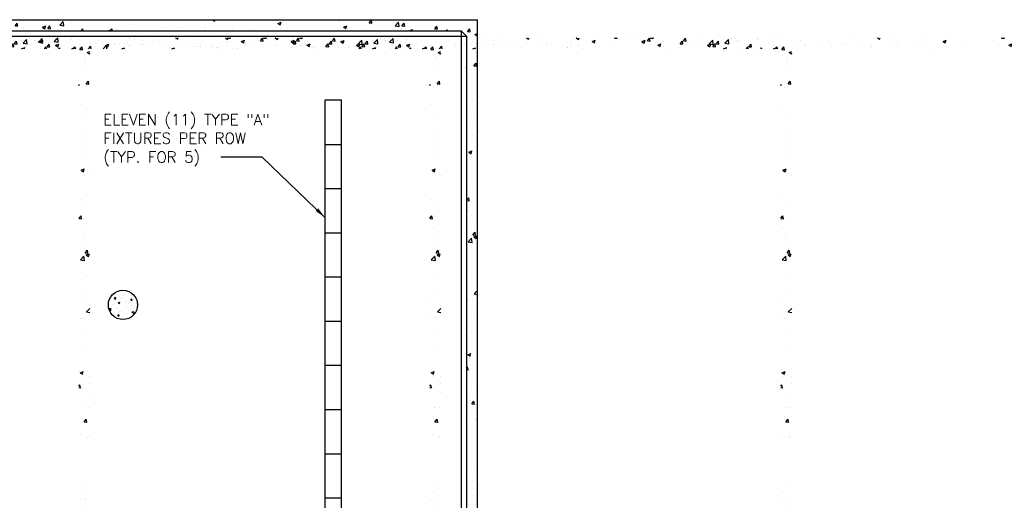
# Model space of a CAD drawing. Extents: x -210 to 4628, y -2287 to 14168.
# Tile 9 of 33: x 2200 to 3277, y 1528 to 2054. Entities that reach past the tile are written whole.
import ezdxf

# ---------------------------------------------------------------- set-up
doc = ezdxf.new("R2010")
doc.units = 0
doc.layers.get('0').update_dxf_attribs({"linetype": 'CONTINUOUS'})
for name, color, linetype in [('E1', 4, 'CONTINUOUS'), ('E2', 2, 'CONTINUOUS'), ('S1', 4, 'CONTINUOUS'), ('S6', 1, 'CONTINUOUS')]:
    doc.layers.add(name, color=color, linetype=linetype)
doc.styles.get("Standard").update_dxf_attribs({"font": 'SIMPLEX.SHX'})

# ---------------------------------------------------------------- blocks, each defined once
blk = doc.blocks.new('*X')
at = {"color": 0}
for p, q in [((1495.6, 1843.2), (1495.6, 1843.2)), ((1499.9, 1844.8), (1503.4, 1846.2)), ((1499.9, 1844.8), (1502.4, 1843.2)), ((1501.8, 1846.3), (1501.8, 1846.3)), ((1502.4, 1843.2), (1503.4, 1846.2)), ((1503.8, 1843.1), (1503.8, 1843.1)), ((1515.7, 1845.2), (1519.5, 1849.2)), ((1515.7, 1845.2), (1520.1, 1844.5)), ((1520.1, 1844.5), (1519.6, 1849.2)), ((1521.2, 1846.8), (1521.2, 1846.8)), ((1528.4, 1845.2), (1528.4, 1845.2)), ((1533, 1848.1), (1533, 1848.1)), ((1555.1, 1844), (1555.1, 1844)), ((1562.6, 1842.7), (1562.6, 1842.7)), ((1575.2, 1844.4), (1575.2, 1844.4)), ((1581.8, 1842.9), (1581.8, 1842.9)), ((1594.1, 1846.9), (1594.1, 1846.9)), ((1598, 1848.5), (1598, 1848.5)), ((1603.3, 1847.2), (1603.3, 1847.2)), ((1622.8, 1843.8), (1622.8, 1843.8)), ((1624.7, 1847.4), (1624.7, 1847.4)), ((1648.7, 1847.5), (1648.7, 1847.5)), ((1651.4, 1846.2), (1651.4, 1846.2)), ((1678.1, 1845.1), (1678.1, 1845.1)), ((1704.7, 1844), (1704.7, 1844)), ((1705.4, 1848.9), (1705.6, 1849.2)), ((1705.4, 1848.9), (1708.4, 1848.7)), ((1707, 1843.7), (1707, 1843.7)), ((1708.4, 1848.7), (1708.3, 1849.2)), ((1709.9, 1844.7), (1709.9, 1844.7)), ((1731.4, 1842.9), (1731.4, 1842.9)), ((1738.6, 1847.9), (1738.6, 1847.9)), ((1741.3, 1845.8), (1743.7, 1848.7)), ((1741.3, 1845.8), (1744.3, 1845.5)), ((1744.3, 1845.5), (1743.7, 1848.7)), ((1750.7, 1844.9), (1750.7, 1844.9)), ((1757.5, 1849), (1758.1, 1849.2)), ((1757.5, 1849), (1760, 1847.3)), ((1760, 1847.3), (1760.6, 1849.2)), ((1776, 1848.1), (1776, 1848.1)), ((1777.2, 1842.7), (1779.6, 1845.5)), ((1777.2, 1842.7), (1780.1, 1842.4)), ((1780.1, 1842.4), (1779.6, 1845.5)), ((1813, 1839.5), (1815.4, 1842.4)), ((1816, 1839.3), (1815.4, 1842.4)), ((1829.3, 1844.9), (1832.8, 1846.3)), ((1829.3, 1844.9), (1831.8, 1843.3)), ((1831.8, 1843.3), (1832.8, 1846.3)), ((1851.5, 1844.8), (1851.5, 1844.8)), ((1864, 1846.4), (1864, 1846.4)), ((1878.2, 1845.7), (1878.2, 1845.7)), ((1882.6, 1844.3), (1886.5, 1848.3)), ((1882.6, 1844.3), (1887, 1843.6)), ((1882.7, 1844.9), (1882.7, 1844.9)), ((1882.9, 1848.9), (1882.9, 1848.9)), ((1887, 1843.6), (1886.5, 1848.3)), ((1903.9, 1849.2), (1903.9, 1849.2)), ((1953, 1843.9), (1953, 1843.9)), ((1976.9, 1843.3), (1976.9, 1843.3)), ((1980.2, 1843), (1980.2, 1843)), ((1982.2, 1848.9), (1982.2, 1848.9)), ((1995.8, 1845.8), (1995.8, 1845.8)), ((2005.4, 1846.2), (2005.4, 1846.2)), ((2086.9, 1849.1), (2087.2, 1849.2)), ((2086.9, 1849.1), (2089.4, 1847.4)), ((2088.8, 1846.4), (2088.8, 1846.4)), ((2089.4, 1847.4), (2090, 1849.2)), ((2107.7, 1843.8), (2107.7, 1843.8)), ((2108.8, 1842.7), (2108.8, 1842.7)), ((2128.8, 1848.9), (2129.1, 1849.2)), ((2128.8, 1848.9), (2131.8, 1848.6)), ((2131.8, 1848.6), (2131.7, 1849.2)), ((2133.4, 1847.3), (2133.4, 1847.3)), ((2140.3, 1846.8), (2140.3, 1846.8)), ((2152.9, 1848.5), (2152.9, 1848.5)), ((2158.8, 1845.1), (2162.3, 1846.4)), ((2158.8, 1845.1), (2161.3, 1843.4)), ((2161.3, 1843.4), (2162.3, 1846.4)), ((2164.7, 1845.8), (2167.1, 1848.6)), ((2164.7, 1845.8), (2167.7, 1845.5)), ((2167.7, 1845.5), (2167.1, 1848.6)), ((2200.6, 1842.6), (2203, 1845.5)), ((2200.6, 1842.6), (2203.6, 1842.4)), ((2203.6, 1842.4), (2203, 1845.5)), ((2221.6, 1848.1), (2221.6, 1848.1)), ((2230.6, 1841.1), (2234.1, 1842.4)), ((2233.1, 1839.4), (2234.1, 1842.4)), ((2234.9, 1844.3), (2234.9, 1844.3)), ((2236.4, 1839.5), (2238.8, 1842.4)), ((2239.4, 1839.2), (2238.8, 1842.4)), ((2248.3, 1847), (2248.3, 1847)), ((2249.5, 1843.3), (2253.4, 1847.4)), ((2249.5, 1843.3), (2253.9, 1842.6)), ((2253.2, 1843.7), (2253.2, 1843.7)), ((2253.9, 1842.6), (2253.4, 1847.4)), ((2260.9, 1848.1), (2260.9, 1848.1)), ((2261.7, 1846.6), (2261.7, 1846.6)), ((2265.8, 1845.3), (2265.8, 1845.3)), ((2275, 1845.9), (2275, 1845.9)), ((2284.7, 1847.8), (2284.7, 1847.8)), ((2301.7, 1844.7), (2301.7, 1844.7)), ((2328.4, 1843.6), (2328.4, 1843.6)), ((2332, 1845.7), (2332, 1845.7)), ((2355.1, 1842.5), (2355.1, 1842.5)), ((2362.8, 1845.4), (2362.8, 1845.4)), ((2388.1, 1848.6), (2388.1, 1848.6)), ((2397.6, 1844.7), (2397.6, 1844.7)), ((2416.4, 1849.2), (2416.4, 1849.2)), ((2416.4, 1849.2), (2418.8, 1847.5)), ((2418.8, 1847.5), (2419.4, 1849.2)), ((2429.2, 1848.9), (2429.2, 1848.9)), ((2438.5, 1843.2), (2438.5, 1843.2)), ((2464.4, 1842.4), (2464.4, 1842.4)), ((2467.7, 1848.2), (2467.7, 1848.2)), ((2488.2, 1845.2), (2491.7, 1846.5)), ((2488.2, 1845.2), (2490.7, 1843.5)), ((2490.3, 1846.2), (2490.3, 1846.2)), ((2490.7, 1843.5), (2491.7, 1846.5)), ((2542.1, 1845.7), (2542.1, 1845.7)), ((2552.3, 1848.9), (2552.5, 1849.2)), ((2552.3, 1848.9), (2555.3, 1848.6)), ((2554.6, 1847.4), (2554.6, 1847.4)), ((2555.3, 1848.6), (2555.1, 1849.2)), ((2560.1, 1841.2), (2563.6, 1842.5)), ((2562.6, 1839.5), (2563.6, 1842.5)), ((2588.1, 1845.7), (2590.5, 1848.6)), ((2588.1, 1845.7), (2591.1, 1845.5)), ((2591.1, 1845.5), (2590.5, 1848.6)), ((2592.3, 1843.5), (2592.3, 1843.5)), ((2611.4, 1843.4), (2611.4, 1843.4)), ((2616.4, 1842.4), (2620.3, 1846.4)), ((2616.4, 1842.4), (2620.8, 1841.7)), ((2617.6, 1846.7), (2617.6, 1846.7)), ((2620.8, 1841.7), (2620.3, 1846.4)), ((2624, 1842.6), (2626.4, 1845.5)), ((2624, 1842.6), (2627, 1842.3)), ((2627, 1842.3), (2626.4, 1845.4)), ((2640.6, 1848.4), (2640.6, 1848.4)), ((2655, 1842.6), (2655, 1842.6)), ((2667.5, 1844.3), (2667.5, 1844.3)), ((2669.2, 1848.8), (2669.2, 1848.8)), ((2681.7, 1842.4), (2681.7, 1842.4)), ((2686.5, 1846.8), (2686.5, 1846.8)), ((2695.8, 1847.6), (2695.8, 1847.6)), ((1531.1, 1838.6), (1531.1, 1838.6)), ((1569.3, 1837.2), (1572.9, 1841)), ((1571.8, 1840.8), (1575.3, 1842.2)), ((1571.8, 1840.8), (1574.2, 1839.2)), ((1573.4, 1837.2), (1572.9, 1841)), ((1574.1, 1842.2), (1574.1, 1842.2)), ((1574.2, 1839.2), (1575.3, 1842.2)), ((1597.5, 1840.6), (1597.5, 1840.6)), ((1608.5, 1841.8), (1608.5, 1841.8)), ((1635.2, 1840.7), (1635.2, 1840.7)), ((1644.5, 1837.2), (1647.1, 1838.2)), ((1646.8, 1837.2), (1647.1, 1838.2)), ((1661.9, 1839.5), (1661.9, 1839.5)), ((1675.5, 1839.6), (1675.5, 1839.6)), ((1680.7, 1839.7), (1680.7, 1839.7)), ((1688.1, 1841.2), (1688.1, 1841.2)), ((1688.6, 1838.4), (1688.6, 1838.4)), ((1699.1, 1837.6), (1699.1, 1837.6)), ((1715.3, 1837.3), (1715.3, 1837.3)), ((1725, 1841.4), (1725, 1841.4)), ((1758.1, 1841.7), (1758.1, 1841.7)), ((1784.8, 1840.6), (1784.8, 1840.6)), ((1801, 1838.1), (1801, 1838.1)), ((1811.5, 1839.5), (1811.5, 1839.5)), ((1813, 1839.5), (1816, 1839.3)), ((1819.9, 1840.6), (1819.9, 1840.6)), ((1827, 1838.7), (1827, 1838.7)), ((1838.2, 1838.3), (1838.2, 1838.3)), ((1849.5, 1837.2), (1851.3, 1839.3)), ((1851.7, 1837.2), (1851.3, 1839.3)), ((1852.2, 1841.9), (1852.2, 1841.9)), ((1853.6, 1839.9), (1853.6, 1839.9)), ((1864.9, 1837.2), (1864.9, 1837.2)), ((1901.2, 1840.9), (1904.7, 1842.3)), ((1901.2, 1840.9), (1903.7, 1839.3)), ((1903.7, 1839.3), (1904.7, 1842.3)), ((1923.9, 1838.9), (1923.9, 1838.9)), ((1932.8, 1837.5), (1932.8, 1837.5)), ((1937.1, 1837.2), (1939.8, 1840.1)), ((1940.2, 1837.2), (1939.8, 1840.1)), ((1954.5, 1839.5), (1954.5, 1839.5)), ((1964.4, 1841.6), (1964.4, 1841.6)), ((1973.7, 1837.2), (1976.5, 1838.3)), ((1976.2, 1837.2), (1976.5, 1838.3)), ((2059.6, 1841.4), (2059.6, 1841.4)), ((2077.3, 1838.5), (2077.3, 1838.5)), ((2081.7, 1840), (2081.7, 1840)), ((2089.8, 1840.2), (2089.8, 1840.2)), ((2184, 1837.6), (2184, 1837.6)), ((2209.6, 1841.1), (2209.6, 1841.1)), ((2221.7, 1839.5), (2221.7, 1839.5)), ((2230.6, 1841.1), (2233.1, 1839.4)), ((2232.5, 1841.6), (2232.5, 1841.6)), ((2236.4, 1839.5), (2239.4, 1839.2)), ((2273, 1837.2), (2274.7, 1839.2)), ((2275.1, 1837.2), (2274.7, 1839.2)), ((2302.8, 1840.7), (2302.8, 1840.7)), ((2302.8, 1837.2), (2306, 1838.4)), ((2304.9, 1837.2), (2306.7, 1839.1)), ((2305.6, 1837.2), (2306, 1838.4)), ((2307, 1837.2), (2306.7, 1839.1)), ((2311.2, 1838.2), (2311.2, 1838.2)), ((2337.2, 1841.9), (2337.2, 1841.9)), ((2366.2, 1840.6), (2366.2, 1840.6)), ((2378.7, 1842.2), (2378.7, 1842.2)), ((2381.8, 1841.3), (2381.8, 1841.3)), ((2408.4, 1840.2), (2408.4, 1840.2)), ((2409.4, 1838.2), (2409.4, 1838.2)), ((2435.1, 1839.1), (2435.1, 1839.1)), ((2439.1, 1839.2), (2439.1, 1839.2)), ((2461.8, 1838), (2461.8, 1838)), ((2479.1, 1837.4), (2479.1, 1837.4)), ((2491.6, 1839.1), (2491.6, 1839.1)), ((2510.5, 1841.6), (2510.5, 1841.6)), ((2560.1, 1841.2), (2562.6, 1839.5)), ((2566.6, 1840), (2566.6, 1840)), ((2582.3, 1838.4), (2582.3, 1838.4)), ((2623.4, 1838.5), (2623.4, 1838.5)), ((2632, 1837.2), (2635.4, 1838.5)), ((2635, 1837.2), (2635.4, 1838.5)), ((2652.6, 1837.4), (2652.6, 1837.4)), ((2659.9, 1839.4), (2662.3, 1842.3)), ((2659.9, 1839.4), (2662.8, 1839.2)), ((2662.8, 1839.2), (2662.3, 1842.3)), ((2668.6, 1837.4), (2668.6, 1837.4)), ((2672.7, 1837.2), (2673.6, 1838.2)), ((2673.8, 1837.2), (2673.7, 1838.2)), ((2693.8, 1840.6), (2693.8, 1840.6)), ((2695.7, 1836.3), (2698.1, 1839.2)), ((2695.7, 1836.3), (2698.7, 1836)), ((2698.7, 1836), (2698.1, 1839.2)), ((2703.8, 1833.2), (2706.7, 1834.3)), ((2703.8, 1833.2), (2706.3, 1831.5)), ((2706.3, 1831.5), (2706.7, 1832.7)), ((2700.8, 1824.9), (2700.8, 1824.9)), ((2702, 1827.8), (2702, 1827.8)), ((2704.9, 1831.2), (2704.9, 1831.2)), ((2704.2, 1813.1), (2704.2, 1813.1)), ((2702.7, 1798.7), (2705.1, 1801.6)), ((2705.6, 1798.4), (2705.1, 1801.6)), ((2694.7, 1798.1), (2695.1, 1798.2)), ((2694.7, 1797), (2695.1, 1798.2)), ((2698.8, 1795.1), (2698.8, 1795.1)), ((2702.7, 1798.7), (2705.6, 1798.4)), ((2702.9, 1795.5), (2702.9, 1795.5)), ((2696.9, 1776.2), (2696.9, 1776.2)), ((2700.7, 1761.6), (2700.7, 1761.6)), ((2699.3, 1750.2), (2699.3, 1750.2)), ((2702.1, 1740.9), (2702.1, 1740.9)), ((2698.6, 1731.8), (2698.6, 1731.8)), ((2701.5, 1722.8), (2701.5, 1722.8)), ((2697.1, 1704.2), (2700.6, 1705.6)), ((2697.1, 1704.2), (2699.6, 1702.6)), ((2699.6, 1702.6), (2700.6, 1705.6)), ((2700.5, 1698.3), (2700.5, 1698.3)), ((2706.3, 1698.1), (2706.3, 1698.1)), ((2696.4, 1672.7), (2696.4, 1672.7)), ((2698.5, 1668.5), (2698.5, 1668.5)), ((2694.7, 1651.6), (2697, 1654.3)), ((2694.7, 1651.4), (2697.5, 1651.1)), ((2697.5, 1651.1), (2697, 1654.3)), ((2699.4, 1650.6), (2699.4, 1650.6)), ((2697.2, 1640.4), (2697.2, 1640.4)), ((2698.8, 1632.5), (2698.8, 1632.5)), ((2700.4, 1635), (2700.4, 1635)), ((2701.5, 1613.8), (2703.9, 1616.7)), ((2703.4, 1620.6), (2703.4, 1620.6)), ((2704.5, 1613.5), (2703.9, 1616.7)), ((2696.3, 1606.2), (2700.2, 1610.2)), ((2696.3, 1606.2), (2700.7, 1605.5)), ((2700.7, 1605.5), (2700.2, 1610.2)), ((2701.5, 1613.8), (2704.5, 1613.5)), ((2702.6, 1611.6), (2706.1, 1612.9)), ((2702.6, 1611.6), (2705.1, 1609.9)), ((2704.6, 1615.3), (2704.6, 1615.3)), ((2705.1, 1609.9), (2706.1, 1612.9)), ((2698.3, 1605.2), (2698.3, 1605.2)), ((2704.2, 1588.3), (2704.2, 1588.3)), ((1581.6, 1563.7), (1582.8, 1565.2)), ((1581.6, 1563.7), (1583.1, 1563.6)), ((1583.1, 1563.6), (1582.8, 1565.2)), ((1584.1, 1570.7), (1584.1, 1570.7)), ((1585.6, 1566.9), (1585.6, 1566.9)), ((1587.5, 1565.9), (1587.5, 1565.9)), ((1588.7, 1564.2), (1588.7, 1564.2)), ((1590.1, 1565.2), (1590.1, 1565.2)), ((1591.9, 1567.7), (1591.9, 1567.7)), ((1599.5, 1562.2), (1600.7, 1563.6)), ((1600.1, 1567.5), (1600.1, 1567.5)), ((1601, 1562), (1600.7, 1563.6)), ((1601.4, 1569), (1601.4, 1569)), ((1602.1, 1563.7), (1602.1, 1563.7)), ((2700.2, 1571.7), (2700.2, 1571.7)), ((1575.8, 1551.5), (1577.4, 1553.2)), ((1577.7, 1550.8), (1577.5, 1553.2)), ((1579, 1557.1), (1579, 1557.1)), ((1580.6, 1561.4), (1580.6, 1561.4)), ((1583.7, 1551.5), (1583.7, 1551.5)), ((1585.1, 1554), (1585.1, 1554)), ((1585.3, 1557.9), (1585.3, 1557.9)), ((1585.8, 1559.1), (1587.5, 1559.8)), ((1585.8, 1559.1), (1587, 1558.3)), ((1587, 1558.3), (1587.5, 1559.8)), ((1587.2, 1557.6), (1587.2, 1557.6)), ((1594, 1560.9), (1594, 1560.9)), ((1594.8, 1559.1), (1594.8, 1559.1)), ((1599.5, 1562.2), (1601, 1562)), ((1599.7, 1556.5), (1599.7, 1556.5)), ((1599.8, 1559.2), (1599.8, 1559.2)), ((2696.7, 1560.3), (2696.7, 1560.3)), ((2702.9, 1549.2), (2706.7, 1553.1)), ((1576, 1551.1), (1577.7, 1550.8)), ((1578.7, 1548), (1578.7, 1548)), ((1585.1, 1544.9), (1586.3, 1546.4)), ((1585.1, 1544.9), (1586.6, 1544.8)), ((1586.6, 1544.8), (1586.3, 1546.4)), ((1586.9, 1549.3), (1586.9, 1549.3)), ((1588.2, 1549.3), (1588.2, 1549.3)), ((1597.1, 1551), (1597.1, 1551)), ((1599.5, 1550.9), (1599.5, 1550.9)), ((1600.7, 1549.1), (1602.5, 1549.8)), ((1600.7, 1549.1), (1602, 1548.2)), ((1602, 1548.2), (1602.5, 1549.8)), ((1602.2, 1547), (1604.1, 1549.1)), ((1602.2, 1547), (1603.3, 1546.9)), ((1604, 1551.3), (1604, 1551.3)), ((1604.2, 1548.1), (1604.1, 1549.1)), ((2696, 1542.2), (2696, 1542.2)), ((2698.2, 1541.8), (2698.2, 1541.8)), ((2700.7, 1542.9), (2700.7, 1542.9)), ((2702.9, 1549.2), (2706.7, 1548.6)), ((2701.8, 1525), (2701.8, 1525)), ((2700.1, 1508.4), (2700.1, 1508.4)), ((2696, 1482.7), (2699.5, 1484)), ((2696, 1482.7), (2698.5, 1481)), ((2698, 1478.5), (2698, 1478.5)), ((2698.5, 1481), (2699.5, 1484)), ((2706.4, 1478.1), (2706.4, 1478.1)), ((2694.7, 1468.1), (2695.8, 1469.4)), ((2694.7, 1466.4), (2696.4, 1466.2)), ((2696.4, 1466.2), (2695.8, 1469.4)), ((2697.7, 1465.4), (2697.7, 1465.4)), ((2706.4, 1471.6), (2706.4, 1471.6)), ((2705.8, 1461.5), (2705.8, 1461.5)), ((2699.9, 1445), (2699.9, 1445)), ((2705.2, 1444.8), (2705.2, 1444.8)), ((2698.5, 1433.1), (2698.5, 1433.1)), ((2699.1, 1434.7), (2699.1, 1434.7)), ((2700.3, 1428.9), (2702.7, 1431.7)), ((2700.3, 1428.9), (2703.3, 1428.6)), ((2703.3, 1428.6), (2702.7, 1431.7)), ((2704.6, 1428.2), (2704.6, 1428.2)), ((2697.9, 1415.2), (2697.9, 1415.2)), ((2704, 1411.6), (2704, 1411.6)), ((2704.7, 1413.3), (2704.7, 1413.3)), ((2702.2, 1361.6), (2702.2, 1361.6)), ((2697.7, 1351.9), (2697.7, 1351.9)), ((2696.3, 1344.4), (2696.3, 1344.4)), ((2701.6, 1345), (2701.6, 1345)), ((2701, 1328.3), (2701, 1328.3)), ((2702, 1335.7), (2702, 1335.7))]:
    blk.add_line(p, q, dxfattribs=at)
blk = doc.blocks.new('XEBACK')
at = {"layer": 'S1', "color": 0}
for p, q in [((778.7, 1849.2), (2706.7, 1849.2)), ((796.7, 1837.2), (2688.7, 1837.2)), ((2688.7, 1837.2), (2688.7, 1237.2)), ((2688.7, 1837.2), (2694.7, 1831.2)), ((790.7, 1831.2), (2694.7, 1831.2)), ((2694.7, 1831.2), (2694.7, 1237.2))]:
    blk.add_line(p, q, dxfattribs=at)
blk.add_lwpolyline([(2706.7, 1237.2), (2706.7, 1849.2)], dxfattribs=at)
blk.add_circle((2318.7, 1537.2), 16, dxfattribs=at)
at = {"color": 0}
blk.add_blockref('*X', (0, 0), dxfattribs=at)
blk.add_blockref('*X', (0, 0), dxfattribs=at)
at = {"layer": 'S6', "color": 0}
for p in [(0, 0), (0, 0), (0, 0), (0, 0), (0, 0), (0, 0), (0, 0), (-424.2, -19.7), (-40.2, -19.7), (343.8, -19.7), (727.8, -19.7)]:
    blk.add_blockref('*X', p, dxfattribs=at)

msp = doc.modelspace()

# ---------------------------------------------------------------- linework, layer by layer
at = {"layer": 'E1', "color": 0}
for p, q in [((2533.7, 1917.2), (2551.7, 1917.2)), ((2533.7, 1868.9), (2551.7, 1868.9)), ((2533.7, 1820.6), (2551.7, 1820.6)), ((2533.7, 1772.3), (2551.7, 1772.3)), ((2533.7, 1723.9), (2551.7, 1723.9)), ((2533.7, 1675.6), (2551.7, 1675.6)), ((2533.7, 1627.3), (2551.7, 1627.3)), ((2533.7, 1578.9), (2551.7, 1578.9)), ((2533.7, 1530.6), (2551.7, 1530.6))]:
    msp.add_line(p, q, dxfattribs=at)
msp.add_lwpolyline([(2533.7, 1434), (2551.7, 1434), (2551.7, 1965.6), (2533.7, 1965.6)], close=True, dxfattribs=at)
at = {"layer": 'E2', "color": 0}
for p, q in [((2464.9, 1903.5), (2419.6, 1903.5)), ((2533.5, 1837.4), (2464.9, 1903.5))]:
    msp.add_line(p, q, dxfattribs=at)
for points in [[(2526.4, 1847.3), (2523.6, 1844.4), (2533.5, 1837.4)], [(2533.6, 1837.4), (2533.5, 1837.4), (2533.7, 1837.3)]]:
    msp.add_solid(points, dxfattribs=at)

# ---------------------------------------------------------------- block references
at = {"layer": 'E1', "color": 0}
msp.add_blockref('XEBACK', (-6, 204.5), dxfattribs=at)

# ---------------------------------------------------------------- texts
at = {"layer": 'E2', "color": 0}
for s, p in [('ELEVEN (11) TYPE "A"', (2291.2, 1938.5)), ('FIXTURES PER ROW', (2291.2, 1918)), ('(TYP. FOR 5)', (2291.2, 1897.4))]:
    msp.add_text(s, height=12, dxfattribs=at).set_placement(p)

doc.saveas('drawing.dxf')
